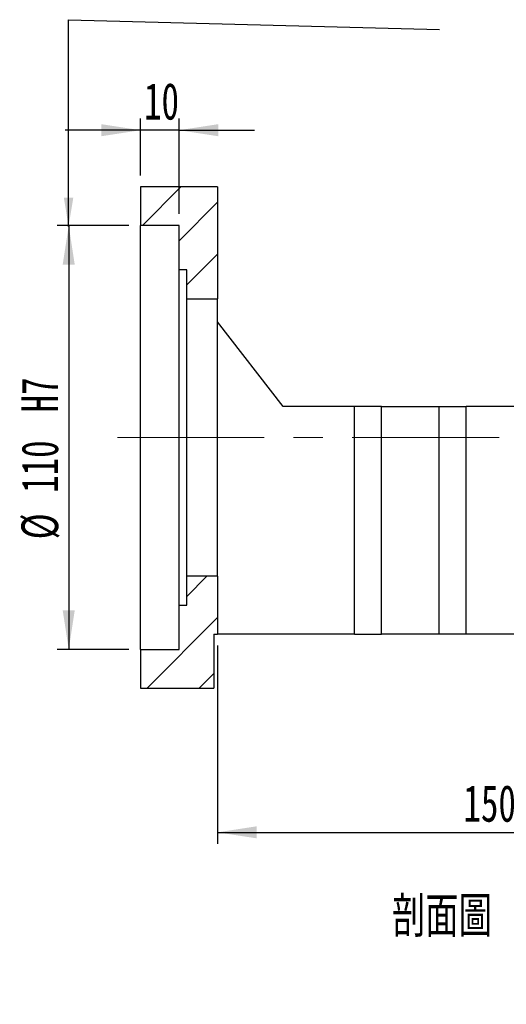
# Model space of a CAD drawing. Header units: millimetres. Extents: x 25 to 291, y 5 to 200.
# Tile 2 of 6: x 188 to 230, y 5 to 90. Entities that reach past the tile are written whole.
import ezdxf

# ---------------------------------------------------------------- set-up
doc = ezdxf.new("R2010")
doc.units = ezdxf.units.MM
doc.linetypes.add('CENTERX2', pattern=[20.32, 12.7, -2.54, 2.54, -2.54])
doc.layers.add('圖層0', color=7, linetype='Continuous')
doc.styles.add('SLDTEXTSTYLE0', font='TXT', dxfattribs={"width": 0.7})
doc.styles.add('SLDTEXTSTYLE3', font='TXT', dxfattribs={"width": 0.75, "bigfont": 'bigfont'})
doc.dimstyles.new('SLDDIMSTYLE1', dxfattribs={"dimtxt": 0.18, "dimasz": 2.5, "dimexe": 0, "dimexo": 0.0625, "dimgap": 0, "dimtad": 0, "dimtih": 1, "dimtoh": 1, "dimdec": 0, "dimrnd": 1e-09, "dimzin": 0, "dimdsep": 46, "dimtxsty": 'Standard', "dimsah": 1, "dimcen": 0.09, "dimadec": 0, "dimazin": 0, "dimtfac": 2.5, "dimtdec": 0, "dimtofl": 0, "dimtmove": 0, "dimatfit": 3, "dimfxl": 0, "dimfrac": 2, "dimtolj": 1, "dimtzin": 0, "dimarcsym": 0})
doc.dimstyles.new('SLDDIMSTYLE2', dxfattribs={"dimtxt": 3.389974, "dimasz": 2.5, "dimexe": 0, "dimexo": 0.0625, "dimgap": 0.847493, "dimtad": 1, "dimlfac": 3, "dimrnd": 1e-09, "dimzin": 12, "dimdsep": 46, "dimtxsty": 'SLDTEXTSTYLE0', "dimsah": 1, "dimcen": 0.09, "dimadec": 0, "dimazin": 3, "dimtfac": 1, "dimtofl": 0, "dimtmove": 0, "dimatfit": 3, "dimfxl": 0, "dimfrac": 2, "dimtolj": 1, "dimtzin": 12, "dimarcsym": 0})
doc.dimstyles.new('SLDDIMSTYLE4', dxfattribs={"dimtxt": 3.389974, "dimasz": 2.5, "dimexe": 0, "dimexo": 0.0625, "dimgap": 0.847493, "dimtad": 1, "dimlfac": 3, "dimrnd": 1e-09, "dimzin": 12, "dimdsep": 46, "dimtxsty": 'SLDTEXTSTYLE0', "dimsah": 1, "dimcen": 0.09, "dimadec": 0, "dimazin": 3, "dimtfac": 1, "dimtmove": 0, "dimatfit": 0, "dimfxl": 0, "dimfrac": 2, "dimtolj": 1, "dimtzin": 12, "dimarcsym": 0})
doc.dimstyles.new('SLDDIMSTYLE5', dxfattribs={"dimtxt": 3.389974, "dimasz": 2.5, "dimexe": 0, "dimexo": 0.0625, "dimgap": 0.847493, "dimtad": 1, "dimlfac": 3, "dimrnd": 1e-09, "dimzin": 12, "dimdsep": 46, "dimtxsty": 'SLDTEXTSTYLE0', "dimsah": 1, "dimcen": 0.09, "dimadec": 0, "dimazin": 3, "dimtfac": 1, "dimtofl": 0, "dimtmove": 0, "dimatfit": 3, "dimfxl": 0, "dimfrac": 2, "dimtolj": 1, "dimarcsym": 0})

# ---------------------------------------------------------------- blocks, each defined once
blk = doc.blocks.new('_D_12')
at = {"layer": '圖層0', "color": 7}
for p, q in [((198.24, 77.012), (198.24, 81.922)), ((201.573, 73.679), (201.573, 81.922)), ((198.24, 80.922), (191.721, 80.922)), ((201.573, 80.922), (198.24, 80.922)), ((201.573, 80.922), (208.092, 80.922))]:
    blk.add_line(p, q, dxfattribs=at)
for points in [[(198.24, 80.922), (194.85, 81.443), (194.85, 80.4)], [(201.573, 80.922), (204.963, 80.4), (204.963, 81.443)]]:
    blk.add_solid(points, dxfattribs=at)
at = {"layer": '圖層0', "color": 7, "insert": (198.549, 85.014), "char_height": 3.175, "attachment_point": 1, "style": 'SLDTEXTSTYLE0'}
blk.add_mtext('10', dxfattribs=at)
blk = doc.blocks.new('_D_13')
at = {"layer": '圖層0', "color": 7}
for p, q in [((197.24, 72.679), (191.037, 72.679)), ((192.037, 72.679), (192.037, 36.012)), ((197.24, 36.012), (191.037, 36.012))]:
    blk.add_line(p, q, dxfattribs=at)
for points in [[(192.037, 72.679), (191.515, 69.289), (192.558, 69.289)], [(192.037, 36.012), (192.558, 39.402), (191.515, 39.402)]]:
    blk.add_solid(points, dxfattribs=at)
at = {"layer": '圖層0', "color": 7, "char_height": 3.175, "attachment_point": 1, "rotation": 90, "style": 'SLDTEXTSTYLE0'}
for s, insert in [('H7', (187.944, 56.512)), ('110', (187.944, 49.558)), ('%%c', (187.944, 45.537))]:
    blk.add_mtext(s, dxfattribs=dict(at, insert=insert))
blk = doc.blocks.new('_D_14')
at = {"layer": '圖層0', "color": 7}
for p, q in [((204.907, 36.345), (204.907, 19.197)), ((254.907, 36.345), (254.907, 19.197)), ((204.907, 20.197), (254.907, 20.197))]:
    blk.add_line(p, q, dxfattribs=at)
for points in [[(204.907, 20.197), (208.297, 19.676), (208.297, 20.719)], [(254.907, 20.197), (251.517, 20.719), (251.517, 19.676)]]:
    blk.add_solid(points, dxfattribs=at)
at = {"layer": '圖層0', "color": 7, "insert": (226.168, 24.29), "char_height": 3.175, "attachment_point": 1, "style": 'SLDTEXTSTYLE0'}
blk.add_mtext('150', dxfattribs=at)

msp = doc.modelspace()

# ---------------------------------------------------------------- hatches: boundary and pattern name
at = {"layer": '圖層0', "linetype": 'Continuous', "lineweight": 18}
h = msp.add_hatch(dxfattribs=at)
h.set_pattern_fill('ANSI31', color=256, style=0)
h.paths.add_polyline_path([(204.9066, 66.3454), (204.9066, 76.012), (198.2399, 76.012), (198.2399, 72.6787), (201.5732, 72.6787), (201.5732, 68.8454), (202.2399, 68.8454), (202.2399, 66.3454)], flags=0)
h = msp.add_hatch(dxfattribs=at)
h.set_pattern_fill('ANSI31', color=256, style=0)
h.paths.add_polyline_path([(204.9066, 37.3454), (204.9066, 42.3454), (202.2399, 42.3454), (202.2399, 39.8454), (201.5732, 39.8454), (201.5732, 36.0121), (198.2399, 36.0121), (198.2399, 32.6787), (204.5732, 32.6787), (204.5732, 37.3454)], flags=0)

# ---------------------------------------------------------------- linework, layer by layer
at = {"color": 7, "linetype": 'Continuous', "lineweight": 25}
for p, q in [((198.2399, 76.012), (198.2399, 72.6787)), ((204.9066, 76.012), (198.2399, 76.012)), ((204.9066, 76.012), (204.9066, 66.3454)), ((201.5732, 72.6787), (198.2399, 72.6787)), ((198.2399, 36.0121), (198.2399, 72.6787)), ((201.5732, 68.8454), (201.5732, 72.6787)), ((202.2399, 68.8454), (201.5732, 68.8454)), ((201.5732, 39.8454), (201.5732, 68.8454)), ((202.2399, 66.3454), (202.2399, 68.8454)), ((202.2399, 66.3454), (204.9066, 66.3454)), ((202.2399, 42.3454), (202.2399, 66.3454)), ((204.9066, 42.3454), (204.9066, 66.3454)), ((210.5732, 57.0121), (204.9066, 64.3454)), ((216.7399, 57.0121), (210.5732, 57.0121)), ((216.7399, 37.3454), (216.7399, 57.0121)), ((219.0732, 57.0121), (216.7399, 57.0121)), ((219.0732, 37.3454), (219.0732, 57.0121)), ((219.0732, 57.0121), (224.0732, 57.0121)), ((224.0732, 37.3454), (224.0732, 57.0121)), ((224.0732, 57.0121), (226.4066, 57.0121)), ((226.4066, 37.3454), (226.4066, 57.0121)), ((230.9066, 57.0121), (226.4066, 57.0121)), ((202.2399, 39.8454), (202.2399, 42.3454)), ((204.9066, 42.3454), (202.2399, 42.3454)), ((204.9066, 42.3454), (204.9066, 37.3454)), ((201.5732, 36.0121), (201.5732, 39.8454)), ((201.5732, 39.8454), (202.2399, 39.8454)), ((204.5732, 37.3454), (204.5732, 32.6787)), ((204.5732, 37.3454), (204.9066, 37.3454)), ((216.7399, 37.3454), (204.9066, 37.3454)), ((216.7399, 37.3454), (219.0732, 37.3454)), ((224.0732, 37.3454), (219.0732, 37.3454)), ((226.4066, 37.3454), (224.0732, 37.3454)), ((239.8566, 37.3454), (226.4066, 37.3454)), ((198.2399, 36.0121), (198.2399, 32.6787)), ((198.2399, 36.0121), (201.5732, 36.0121)), ((198.2399, 32.6787), (204.5732, 32.6787))]:
    msp.add_line(p, q, dxfattribs=at)
at = {"layer": '圖層0', "color": 7, "linetype": 'CENTERX2', "lineweight": 18}
msp.add_line((196.2399, 54.3454), (257.7993, 54.3454), dxfattribs=at)

# ---------------------------------------------------------------- texts
at = {"layer": '圖層0', "insert": (228.9663, 14.6584), "char_height": 3.5, "attachment_point": 2, "style": 'SLDTEXTSTYLE3'}
msp.add_mtext('\\M+19655\\M+196CA\\M+19AA4 F-F', dxfattribs=at)

# ---------------------------------------------------------------- dimensions: what is measured, and where the dimension line sits
at = {"layer": '圖層0', "color": 7}
for base, p1, p2, dimstyle, picture, middle in [((198.2399, 80.9216), (201.5732, 72.6787), (198.2399, 76.012), 'SLDDIMSTYLE4', '_D_12', (200.5367, 80.9216)), ((254.9066, 20.1972), (204.9066, 37.3454), (254.9066, 37.3454), 'SLDDIMSTYLE2', '_D_14', (229.1486, 20.1972))]:
    dim = msp.add_linear_dim(base=base, p1=p1, p2=p2, dimstyle=dimstyle, dxfattribs=at)
    dim.commit()
    dim.dimension.update_dxf_attribs({"geometry": picture, "text_midpoint": middle, "dimtype": 160})
dim = msp.add_linear_dim(base=(192.0368, 36.0121), p1=(198.2399, 72.6787), p2=(198.2399, 36.0121), angle=90, text='%%c<>H7', dimstyle='SLDDIMSTYLE5', dxfattribs=at)
dim.commit()
dim.dimension.update_dxf_attribs({"geometry": '_D_13', "text_midpoint": (192.0368, 53.5065), "dimtype": 160})

# ---------------------------------------------------------------- leaders
msp.add_leader([(192.0228, 72.5977), (192.0228, 90.4793), (224.1088, 89.636)], dimstyle='SLDDIMSTYLE1', dxfattribs=at)

doc.saveas('drawing.dxf')
